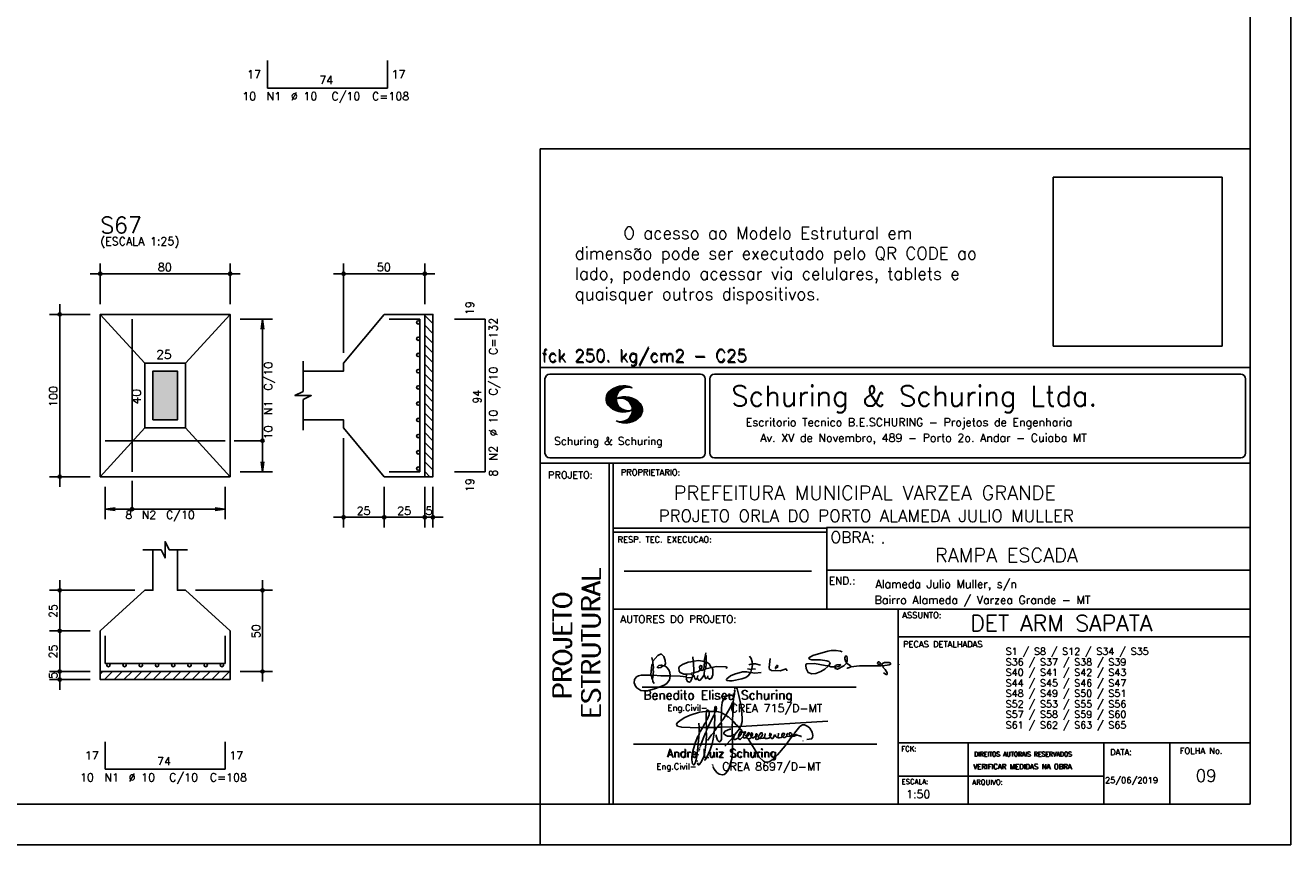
# Model space of a CAD drawing. Extents: x 0 to 119, y 0 to 84.
# Tile 10 of 16: x 88 to 119, y 0 to 20. Entities that reach past the tile are written whole.
import ezdxf

# ---------------------------------------------------------------- set-up
doc = ezdxf.new("R2010")
doc.units = 0
doc.header["$MEASUREMENT"] = 0
doc.layers.get('0').update_dxf_attribs({"linetype": 'CONTINUOUS'})
for name, color, linetype in [('1', 1, 'CONTINUOUS'), ('2', 2, 'CONTINUOUS'), ('3', 3, 'CONTINUOUS'), ('6', 6, 'CONTINUOUS'), ('7', 7, 'CONTINUOUS'), ('8', 8, 'CONTINUOUS'), ('9', 9, 'CONTINUOUS')]:
    doc.layers.add(name, color=color, linetype=linetype)
doc.styles.get("Standard").update_dxf_attribs({"font": 'ROMANS.SHX'})
picture_1 = doc.add_image_def('image1.png', size_in_pixel=(300, 300))

# ---------------------------------------------------------------- blocks, each defined once
blk = doc.blocks.new('assinaturabenedito')
at = {"color": 162}
for points in [[(155.13, 165.22), (153.4, 165.22), (152.58, 165.54), (153.16, 166.78), (152.67, 167.35), (151.85, 167.68), (149.14, 168.01), (145.61, 168.01), (144.71, 168.34), (144.46, 168.91), (146.1, 169.9), (152.17, 171.62), (153.65, 171.87), (155.7, 171.87), (157.43, 171.62), (158.08, 171.29)], [(80.21, 160.29), (79.88, 160.45), (79.72, 161.68), (80.29, 161.77), (80.46, 162.01), (80.54, 163.49), (80.37, 163.74), (80.54, 164.8), (80.46, 166.12), (80.29, 166.36), (80.37, 167.51), (82.43, 169.81), (83.41, 170.39), (83.9, 170.39), (84.81, 169.48), (85.38, 167.84), (85.46, 166.36), (85.13, 165.71), (86.12, 164.97), (86.94, 163.98), (87.35, 162.83), (87.43, 161.68), (87.19, 161.52), (83.66, 161.52), (80.46, 161.77)], [(80.46, 167.68), (80.21, 167.84), (79.88, 169.07)], [(94.32, 162.18), (93.09, 162.18), (91.53, 162.83), (91.12, 163.41), (90.96, 164.8), (91.29, 165.38), (92.52, 166.2), (94.82, 167.1), (97.03, 167.43), (97.11, 162.92)], [(96.95, 167.51), (96.79, 169.24)], [(101.46, 167.43), (99.17, 167.76), (97.11, 167.51)], [(101.3, 164.07), (101.55, 167.1)], [(101.55, 163.82), (102.04, 164.31), (102.28, 166.78), (102.28, 167.1), (101.55, 167.19), (101.46, 167.51), (101.96, 170.06), (102.28, 169.81), (102.28, 167.27)], [(101.96, 170.06), (102.04, 170.96)], [(104.34, 164.97), (103.51, 166.36), (102.69, 166.94), (102.37, 166.94)], [(120.99, 164.31), (121.24, 166.12), (121.16, 167.19), (120.66, 168.66), (120.09, 169.57)], [(135.35, 163.57), (135.27, 164.23), (135.11, 164.31), (132.64, 163.57), (129.12, 163.74), (128.62, 163.9), (128.3, 164.15), (128.05, 164.89), (128.46, 168.66)], [(152.26, 165.38), (152.17, 165.54), (151.11, 165.79), (146.68, 166.53), (143.56, 166.36), (143.23, 166.2), (143.15, 165.79), (143.31, 164.56), (144.13, 162.83), (145.61, 162.26), (147.25, 162.51), (149.38, 163.33), (151.02, 164.23), (152.26, 165.38)], [(155.21, 165.05), (155.29, 164.48), (156.19, 164.23), (158.82, 165.63), (159.89, 166.69), (161.36, 165.79), (161.61, 165.3), (161.61, 165.13), (161.12, 164.89), (160.3, 164.64), (159.97, 164.72)], [(159.89, 166.69), (159.89, 167.1), (160.22, 167.51), (160.22, 168.91), (160.05, 169.48), (159.56, 169.65), (159.23, 168.99), (159.23, 168.42), (159.56, 167.27), (159.8, 167.19)], [(176.63, 162.1), (176.63, 162.75), (175.81, 164.15), (174.99, 164.97), (174.82, 165.63), (177.36, 166.04), (178.02, 166.28), (178.02, 166.53), (177.78, 166.86), (177.36, 166.94), (175.56, 166.94), (174.66, 166.61), (174.49, 166.36), (173.02, 166.2), (172.61, 166.69), (172.93, 167.19), (173.34, 167.19), (173.75, 166.86), (173.84, 166.45)], [(87.43, 161.36), (87.1, 159.8), (86.04, 158.4), (84.97, 157.66), (81.44, 156.27), (78.16, 155.28), (76.68, 155.28), (75.37, 155.53), (73.73, 156.51), (73.15, 157.25), (72.66, 158.56), (72.74, 159.96), (73.65, 161.11), (74.38, 161.52), (75.53, 161.77), (79.64, 161.77)], [(79.55, 161.85), (79.72, 164.8), (79.88, 165.87), (80.21, 166.28)], [(80.21, 160.29), (80.46, 161.6)], [(84.48, 165.54), (84.15, 165.87), (83.57, 165.87), (82.84, 165.71), (82.1, 165.05), (82.59, 164.8), (83.57, 164.97), (84.48, 165.54)], [(84.48, 165.54), (85.05, 165.63)], [(94.08, 161.03), (91.53, 161.36), (87.43, 161.52)], [(94.08, 161.03), (94.32, 162.18), (95.88, 162.34), (96.21, 162.59), (96.95, 162.67)], [(96.87, 161.77), (96.54, 161.77), (95.88, 162.26)], [(96.29, 160.7), (96.87, 161.52)], [(98.59, 160.54), (98.1, 159.96), (97.61, 160.37), (97.36, 161.44), (96.87, 161.6), (97.03, 162.75), (99.08, 163.33), (99.9, 163.9), (100.48, 163.74), (101.3, 164.07), (101.55, 163.9), (101.38, 162.01)], [(98.59, 160.54), (99.17, 159.71), (99.58, 159.63), (100.56, 160.62), (101.38, 161.93), (102.12, 160.29), (102.69, 160.78), (103.6, 160.12), (104.42, 160.54), (104.99, 161.85), (104.99, 163.9), (104.66, 164.97), (106.3, 165.3), (110.57, 165.22), (110.74, 164.97), (110.49, 164.56)], [(98.59, 160.54), (98.76, 161.6)], [(99.9, 163.9), (100.48, 164.8), (100.4, 165.63), (99.9, 165.79), (99.49, 165.22), (99.58, 164.23), (99.82, 164.15)], [(102.04, 164.31), (104.58, 164.97)], [(102.78, 160.78), (102.86, 161.52)], [(110.74, 160.29), (110.57, 159.96), (110.74, 159.63), (111.88, 159.39), (112.87, 159.39), (116.89, 160.21), (118.53, 160.86), (119.68, 161.6), (120.5, 162.83)], [(110.74, 160.29), (112.29, 161.44), (113.94, 162.18), (117.22, 163.08), (118.86, 163.16), (122.22, 162.59), (124.85, 162.83)], [(120.83, 164.15), (119.19, 164.39)], [(121.16, 166.36), (119.76, 166.04)], [(120.83, 164.15), (120.58, 163)], [(120.83, 164.15), (121.07, 164.31), (122.47, 164.23)], [(121.24, 166.2), (121.48, 166.36), (122.55, 166.36), (124.6, 165.87)], [(130.84, 164.8), (130.76, 165.22), (131.25, 165.79), (131.58, 165.71), (131.66, 165.3), (131.41, 164.97), (130.84, 164.8)], [(130.84, 164.8), (130.76, 164.48), (130.92, 164.23)], [(152.26, 165.38), (152.5, 165.54)], [(155.21, 165.05), (155.13, 165.3), (155.37, 165.71), (156.03, 166.04), (157.26, 166.2), (157.43, 165.87), (157.18, 165.54), (156.6, 165.3), (155.21, 165.05)], [(161.61, 165.13), (165.22, 165.63), (174, 165.63), (174.41, 165.71), (174.49, 166.28)], [(173.59, 165.63), (173.59, 166.12)], [(174.82, 165.63), (174.58, 165.71)], [(176.63, 162.1), (176.13, 162.1), (175.07, 162.75)], [(176.63, 162.1), (176.63, 162.1)], [(181.55, 165.95), (181.47, 166.12)], [(80.21, 160.29), (80.37, 159.22), (80.87, 158.32)], [(94.08, 161.03), (94.08, 160.86)], [(96.29, 160.7), (94.24, 160.86), (94.08, 160.21), (94.57, 159.14), (95.39, 158.89), (95.8, 159.22), (96.29, 160.29), (96.29, 160.7)]]:
    blk.add_lwpolyline(points, dxfattribs=at)
blk = doc.blocks.new('assinaturanadre')
at = {"color": 162}
for points in [[(-225.87, 15.1), (-225.95, 13.46), (-226.28, 11.98), (-226.61, 11.73), (-227.59, 9.51), (-230.47, 4.42), (-229.32, 3.44), (-229.07, 3.44), (-227.43, 1.88), (-226.69, 1.63), (-226.61, 0.81), (-226.86, -2.47), (-226.77, -7.81), (-226.53, -8.71), (-226.86, -9.37), (-226.61, -10.68), (-226.69, -17.25), (-227.1, -21.27), (-227.76, -23.82), (-228.83, -27.19), (-229.56, -28.58), (-230.71, -29.9), (-231.53, -30.47), (-232.52, -30.72), (-234.41, -30.31), (-235.88, -29.24), (-237.44, -27.27), (-238.1, -25.79)], [(-225.3, 18.87), (-225.71, 15.34), (-225.87, 15.1), (-226.28, 15.26), (-226.36, 15.59), (-227.18, 16), (-229.07, 16), (-230.71, 15.18), (-231.94, 13.7), (-232.6, 11.73), (-233.01, 8.69), (-233.17, 5.9), (-233.01, 5.41), (-233.26, 2.62), (-233.26, 1.06), (-233.09, 0.65), (-233.34, -0.09), (-233.17, -0.67), (-233.17, -2.55), (-233.67, -2.8), (-235.23, -2.8), (-235.14, -2.23), (-233.42, -0.17)], [(-225.3, 18.87), (-225.46, 18.87), (-225.54, 18.46)], [(-225.3, 18.87), (-225.22, 19.04)], [(-221.69, -2.31), (-221.03, 0.57), (-220.87, 2.86), (-221.52, 9.6), (-222.84, 15.92), (-223.98, 19.86), (-224.56, 20.6), (-224.89, 20.68), (-225.22, 20.19), (-225.22, 19.53)], [(-237.2, 6.72), (-237.03, 8.78), (-236.78, 9.27), (-236.46, 9.43), (-236.13, 9.27), (-235.96, 8.53), (-236.29, 7.05), (-236.62, 6.39), (-236.87, 6.31)], [(-226.28, 11.98), (-226.12, 11.9), (-226.12, 10.83), (-226.69, 1.71)], [(-240.48, 6.64), (-245.98, 6.07), (-251.39, 4.42), (-254.59, 2.95), (-256.81, 1.55), (-258.37, 0.4), (-259.02, -0.26), (-259.43, -1.08), (-259.35, -1.49), (-258.86, -2.06), (-256.4, -2.8), (-246.55, -3.05), (-246.22, -2.8), (-246.39, -0.34)], [(-242.2, 0.15), (-243.19, -1.16), (-244.01, -2.97), (-246.22, -2.97)], [(-237.2, 6.72), (-236.95, 6.23), (-237.2, 4.67), (-237.61, 4.26), (-241.05, -2.97), (-241.95, -3.05), (-242.12, 0.81), (-241.95, 1.47), (-241.46, 1.88), (-240.4, 4.59), (-240.23, 6.56), (-237.36, 6.56), (-237.2, 6.72)], [(-241.87, 6.48), (-242.12, 4.51), (-242.04, 1.47)], [(-240.48, 6.64), (-240.48, 6.97), (-241.05, 7.38), (-241.63, 7.22), (-241.79, 6.64)], [(-237.28, 4.51), (-237.03, 4.1), (-237.11, -2.72), (-237.36, -2.88), (-240.89, -2.88)], [(-240.48, 6.64), (-240.31, 6.64)], [(-236.54, 6.48), (-234.98, 6.31), (-233.26, 5.82)], [(-233.01, 5.41), (-232.68, 5.49), (-230.63, 4.34), (-232.35, 1.55), (-233.01, 0.89)], [(-230.47, 4.42), (-230.47, 4.42)], [(-226.61, 0.81), (-226.36, 0.81), (-225.22, -0.17), (-224.97, -0.67), (-223.74, -1.9), (-223.66, -2.39), (-226.77, -2.55)], [(-221.69, -2.31), (-170.73, 0.81)], [(-246.14, -3.05), (-246.22, -5.76), (-246.06, -6), (-246.39, -7.4), (-246.3, -8.47), (-246.88, -14.54), (-247.62, -19.96), (-248.44, -23.33), (-249.18, -24.72), (-249.5, -24.89), (-250.08, -24.31), (-250.41, -21.93), (-250.41, -19.88), (-250, -16.76), (-248.44, -11.5), (-246.88, -7.97), (-246.47, -7.65)], [(-241.87, -4.11), (-242.12, -5.76), (-241.95, -6), (-241.95, -7.73), (-242.2, -13.15), (-242.78, -17.42), (-243.43, -19.96), (-244.74, -22.83), (-246.14, -24.72), (-246.47, -24.89), (-246.8, -24.72), (-247.21, -23.66)], [(-244.33, -3.05), (-245.32, -5.02), (-245.98, -5.84)], [(-242.12, -5.67), (-242.45, -6), (-243.51, -8.3), (-245.65, -13.97)], [(-242.04, -2.88), (-243.92, -2.97)], [(-237.11, -2.97), (-237.28, -3.87), (-237.28, -4.53), (-237.11, -4.69), (-237.61, -5.76), (-237.44, -6.25), (-238.02, -9.78), (-238.59, -12.57), (-239.66, -15.94), (-241.79, -20.78), (-242.61, -21.85), (-243.27, -22.1)], [(-241.13, -2.97), (-241.54, -3.95), (-241.87, -4.11), (-241.95, -3.13)], [(-237.61, -5.76), (-239, -7.15), (-241.38, -10.6)], [(-235.31, -2.64), (-235.8, -2.97), (-237.11, -2.88)], [(-235.88, -2.97), (-236.13, -3.62), (-237.03, -4.61)], [(-233.09, -2.8), (-233.01, -9.29), (-233.17, -9.94), (-233.91, -11.18), (-234.32, -11.26), (-234.9, -11.01), (-235.39, -10.27), (-236.13, -8.06), (-236.21, -7.15)], [(-226.86, -2.55), (-233.17, -2.72)], [(-226.77, -7.56), (-227.84, -7.89), (-229.65, -7.89), (-230.71, -7.48), (-231.7, -6.66), (-231.78, -6), (-230.96, -5.1), (-228.25, -3.79), (-227.68, -3.79)], [(-222.43, -3.29), (-222.43, -3.7), (-224.97, -6.82), (-226.61, -7.4)], [(-225.05, -6.91), (-226.04, -8.55), (-225.87, -8.79), (-225.95, -9.7), (-225.54, -10.03), (-224.97, -10.03), (-223.16, -8.96)], [(-221.69, -2.31), (-223.57, -2.39)], [(-221.36, -4.85), (-222.18, -5.35), (-222.34, -6.09), (-222.75, -6.66), (-223.08, -7.97), (-223.08, -8.88), (-222.67, -9.78), (-222.34, -9.86), (-222.01, -9.78), (-220.54, -8.47)], [(-221.19, -5.1), (-221.28, -6.09), (-221.6, -6.74), (-222.43, -8.06), (-222.92, -8.38)], [(-221.85, -2.39), (-222.43, -3.29), (-222.84, -2.88), (-222.84, -2.55)], [(-222.43, -3.7), (-221.44, -4.36), (-221.36, -4.94), (-220.78, -5.18), (-220.29, -5.92), (-219.96, -6), (-219.47, -5.35), (-219.14, -5.26), (-218.98, -5.51), (-219.39, -6.5), (-219.96, -6.99), (-220.21, -7.56), (-220.46, -8.47), (-220.05, -9.04), (-219.55, -9.12), (-218.4, -8.55), (-217.91, -9.37), (-217.34, -9.7), (-216.02, -9.12), (-215.7, -8.71), (-215.04, -9.04), (-214.3, -9.04), (-212.99, -7.81), (-212.91, -7.07), (-212.66, -6.58), (-212.41, -6.58), (-212.17, -6.91), (-212.33, -7.81), (-212.58, -8.14), (-212.99, -7.97)], [(-219.96, -6), (-219.8, -6.74)], [(-219.8, -6.82), (-219.88, -7.07)], [(-219.8, -6.91), (-218.57, -7.89), (-218.32, -7.73), (-217.58, -6.17), (-217.26, -5.84), (-216.93, -6), (-216.85, -6.82), (-217.58, -7.81), (-218.4, -8.22), (-218.49, -7.97)], [(-190.51, -6.82), (-189.52, -7.32), (-189.77, -7.81), (-190.42, -8.06), (-191.57, -7.97), (-195.76, -13.72), (-200.19, -18.89), (-203.31, -21.93), (-205.03, -23), (-206.1, -23.33), (-207.49, -23.25), (-208.48, -22.67), (-210.94, -20.21), (-212.58, -17.66), (-213.81, -15.2), (-216.85, -10.6), (-217.17, -9.78)], [(-215.53, -8.3), (-215.86, -7.73), (-215.86, -6.82), (-215.45, -6), (-215.2, -6), (-214.96, -6.33), (-214.88, -7.23), (-215.53, -8.3)], [(-212.66, -8.14), (-212.99, -9.37), (-212.91, -9.78), (-212.25, -10.03), (-211.18, -9.53), (-210.94, -9.29), (-211.27, -8.63), (-211.27, -8.06), (-210.86, -7.23), (-210.03, -6.09), (-209.3, -6), (-209.05, -7.15), (-209.54, -8.14), (-210.36, -9.12), (-210.2, -9.37), (-208.72, -9.21), (-207.9, -8.63), (-207.41, -6.82), (-207.49, -6.41)], [(-212.66, -6.58), (-212.91, -6.33)], [(-204.54, -8.14), (-204.04, -7.81), (-203.96, -6.99), (-204.37, -6.41), (-204.78, -6.41), (-204.87, -7.73), (-204.54, -8.14)], [(-202.24, -7.15), (-202.08, -8.06), (-202.98, -9.29), (-203.47, -9.29), (-204.45, -8.63)], [(-201.42, -7.07), (-201.5, -7.48), (-201.25, -8.22), (-200.6, -8.71), (-200.02, -8.71)], [(-201.09, -6.5), (-201.09, -6.5)], [(-196.33, -7.48), (-197.23, -8.3), (-198.14, -8.71), (-199.2, -9.04), (-199.78, -8.96), (-199.94, -8.63), (-199.53, -7.07), (-199.53, -6.25)], [(-196.33, -7.48), (-196.09, -6.82), (-196.17, -6.41), (-196.99, -6.17), (-197.56, -6.82), (-197.73, -7.32), (-197.73, -7.81), (-197.48, -8.22)], [(-194.77, -7.23), (-194.28, -6.74), (-194.28, -6.41), (-194.77, -6.74), (-194.77, -7.23)], [(-194.77, -7.23), (-194.77, -7.97), (-194.61, -8.06), (-193.13, -8.14), (-192.15, -7.81), (-191.74, -7.97)], [(-192.06, -7.73), (-191.74, -7.07), (-191.98, -6.5), (-192.64, -6), (-193.13, -6), (-193.3, -7.07), (-192.64, -7.81)], [(-190.51, -6.82), (-191.33, -7.89)], [(-190.51, -6.82), (-190.18, -6.17), (-187.06, -2.39), (-185.58, -1.41), (-184.35, -1.24), (-182.46, -2.23), (-181.32, -3.21), (-179.92, -5.59), (-179.43, -7.65), (-179.59, -8.79), (-180.25, -9.62), (-183.04, -10.03)], [(-189.44, -7.23), (-189.11, -6.99), (-188.78, -7.32)], [(-189.44, -7.23), (-189.19, -7.56), (-188.7, -7.4), (-187.39, -7.81), (-186.73, -7.81), (-186.48, -8.14), (-186.07, -8.22)], [(-245.81, -14.54), (-245.89, -15.03)], [(-226.86, -9.29), (-231.21, -13.8)], [(-226.04, -8.47), (-226.45, -8.63)], [(-218.4, -8.22), (-218.4, -8.47)], [(-215.53, -8.3), (-215.53, -8.63)], [(-210.36, -9.12), (-210.86, -9.21)], [(-204.54, -8.14), (-204.54, -8.55), (-205.28, -9.12), (-206.26, -9.45), (-207.49, -9.29), (-207.9, -8.79)], [(-194.77, -7.89), (-195.84, -8.71), (-196.5, -8.79), (-197.15, -8.38)], [(-185.42, -10.77), (-185.17, -10.77)], [(-246.8, -18.57), (-246.88, -19.06)], [(-246.39, -16.43), (-246.39, -16.84)], [(-246.06, -15.36), (-246.22, -16.1)], [(-247.29, -22.34), (-247.29, -22.92)], [(-238.43, -24.64), (-238.43, -24.81)], [(-238.26, -25.22), (-238.18, -25.46)]]:
    blk.add_lwpolyline(points, dxfattribs=at)

msp = doc.modelspace()

# ---------------------------------------------------------------- linework, layer by layer
at = {"layer": '1', "linetype": 'Continuous'}
for p, q in [((118.900002, 0), (118.900002, 84.099998)), ((97.5528, 13.038701), (97.7528, 12.838701)), ((97.5528, 12.798284), (97.7528, 12.598284)), ((97.5528, 12.557868), (97.7528, 12.357868)), ((97.5528, 12.317452), (97.7528, 12.117452)), ((97.5528, 12.077035), (97.7528, 11.877035)), ((97.5528, 11.836619), (97.7528, 11.636619)), ((97.5528, 11.596203), (97.7528, 11.396203)), ((97.5528, 11.355786), (97.7528, 11.155786)), ((97.5528, 11.11537), (97.7528, 10.91537)), ((97.5528, 10.874954), (97.7528, 10.674954)), ((97.5528, 10.634538), (97.7528, 10.434538)), ((97.5528, 10.394121), (97.7528, 10.194121)), ((97.5528, 10.153705), (97.7528, 9.953705)), ((97.5528, 9.913289), (97.7528, 9.713289)), ((97.5528, 9.672872), (97.7528, 9.472872)), ((97.5528, 9.432456), (97.7528, 9.232456)), ((97.5528, 9.19204), (97.67764, 9.0672)), ((89.5528, 4.205012), (89.614988, 4.2672)), ((89.655405, 4.0672), (89.855405, 4.2672)), ((89.895821, 4.0672), (90.095821, 4.2672)), ((90.136237, 4.0672), (90.336237, 4.2672)), ((90.376654, 4.0672), (90.576654, 4.2672)), ((90.61707, 4.0672), (90.81707, 4.2672)), ((90.857486, 4.0672), (91.057486, 4.2672)), ((91.097903, 4.0672), (91.297903, 4.2672)), ((91.338319, 4.0672), (91.538319, 4.2672)), ((91.578735, 4.0672), (91.778735, 4.2672)), ((91.819152, 4.0672), (92.019152, 4.2672)), ((92.059568, 4.0672), (92.259568, 4.2672)), ((92.299984, 4.0672), (92.499984, 4.2672)), ((92.5404, 4.0672), (92.7404, 4.2672)), ((100.400002, 0), (100.400002, 1)), ((0, 0), (118.900002, 0))]:
    msp.add_line(p, q, dxfattribs=at)
for points in [[(97.5528, 9.0672), (97.5528, 13.0672), (97.7528, 13.0672), (97.7528, 9.0672), (97.5528, 9.0672)], [(89.5528, 4.2672), (92.7528, 4.2672), (92.7528, 4.0672), (89.5528, 4.0672), (89.5528, 4.2672)]]:
    msp.add_lwpolyline(points, dxfattribs=at)
at = {"layer": '2', "linetype": 'Continuous'}
for p, q in [((100.400002, 1), (100.400002, 17.142713)), ((117.900002, 17.142713), (100.400002, 17.142713)), ((89.3028, 14.0672), (93.0028, 14.0672)), ((89.5528, 13.3172), (89.5528, 14.3172)), ((92.7528, 13.3172), (92.7528, 14.3172)), ((97.8028, 14.0672), (95.3028, 14.0672)), ((95.5528, 12.1172), (95.5528, 14.3172)), ((97.5528, 13.3172), (97.5528, 14.3172)), ((88.5528, 8.8172), (88.5528, 13.3172)), ((89.3028, 13.0672), (88.3028, 13.0672)), ((89.5528, 13.0672), (89.5528, 13.0672)), ((89.5528, 13.0672), (89.5528, 13.0672)), ((92.7528, 13.0672), (92.7528, 13.0672)), ((92.7528, 12.9472), (92.7528, 12.9472)), ((93.0028, 12.9472), (93.8028, 12.9472)), ((93.5528, 12.9472), (93.520168, 12.699339)), ((93.5528, 9.1872), (93.5528, 12.9472)), ((93.5528, 12.9472), (93.585432, 12.699339)), ((97.5528, 13.0672), (97.5528, 13.0672)), ((95.5528, 11.8672), (95.5528, 11.8672)), ((100.400002, 11.755142), (117.900002, 11.755135)), ((100.400002, 1), (100.400002, 11.755142)), ((100.632485, 11.593918), (104.348992, 11.593918)), ((104.695244, 11.593918), (117.667504, 11.593918)), ((100.515984, 11.477417), (100.515984, 9.648308)), ((102.021767, 10.985771), (102.328316, 11.29232)), ((102.022118, 10.971992), (102.345925, 11.295792)), ((102.022164, 11.000305), (102.308007, 11.286148)), ((102.022484, 10.958214), (102.364266, 11.300003)), ((102.024361, 11.016647), (102.288399, 11.280685)), ((102.024468, 10.94606), (102.381127, 11.302727)), ((102.026574, 11.03299), (102.265404, 11.271812)), ((102.026696, 10.934158), (102.396309, 11.303772)), ((102.028939, 10.922256), (102.412331, 11.305649)), ((102.032174, 10.911354), (102.426827, 11.306015)), ((102.032433, 11.052986), (102.239464, 11.26001)), ((102.035912, 10.900948), (102.44201, 11.307053)), ((102.039254, 11.073952), (102.210518, 11.245209)), ((102.039651, 10.890556), (102.456277, 11.307182)), ((102.043557, 10.880333), (102.469246, 11.306015)), ((102.408669, 11.2313), (102.483056, 11.305702)), ((102.438058, 11.246552), (102.495736, 11.30423)), ((102.462868, 11.257233), (102.508401, 11.302757)), ((102.481972, 11.262199), (102.521233, 11.30146)), ((102.502465, 11.268562), (102.533059, 11.299149)), ((102.518487, 11.270424), (102.5449, 11.296837)), ((102.534478, 11.272285), (102.557, 11.294807)), ((102.550469, 11.274147), (102.568551, 11.292221)), ((104.465493, 11.477417), (104.465493, 9.648308)), ((104.578744, 11.477417), (104.578744, 9.648308)), ((117.784005, 11.477417), (117.784005, 9.648308)), ((102.048607, 10.871239), (102.32058, 11.143219)), ((102.052743, 11.10157), (102.174309, 11.223145)), ((102.053643, 10.862129), (102.302117, 11.110611)), ((102.058678, 10.853035), (102.291588, 11.085945)), ((102.064263, 10.84449), (102.283593, 11.06382)), ((102.070778, 10.836868), (102.279656, 11.045746)), ((102.077294, 10.829247), (102.275872, 11.027817)), ((102.083809, 10.821625), (102.274163, 11.011971)), ((102.090554, 10.814232), (102.27311, 10.99678)), ((102.096932, 10.807419), (102.270302, 10.980797)), ((102.104729, 10.800133), (102.273202, 10.968597)), ((102.111825, 10.793083), (102.274117, 10.955383)), ((102.119164, 10.786293), (102.275155, 10.942276)), ((102.126824, 10.779808), (102.277611, 10.930595)), ((102.134484, 10.773323), (102.280083, 10.918922)), ((102.33149, 10.998619), (102.346154, 11.013283)), ((102.348687, 11.001663), (102.365319, 11.018303)), ((102.363152, 11.001991), (102.384881, 11.023735)), ((102.377602, 11.002319), (102.401894, 11.026611)), ((102.392068, 11.002647), (102.419472, 11.030045)), ((102.40458, 11.001007), (102.435235, 11.03167)), ((102.417229, 10.999535), (102.451501, 11.033806)), ((102.429986, 10.998154), (102.466195, 11.034363)), ((102.441216, 10.995239), (102.480889, 11.03492)), ((102.452431, 10.992317), (102.495598, 11.035484)), ((102.464333, 10.990074), (102.50898, 11.034729)), ((102.474877, 10.986488), (102.523156, 11.034767)), ((102.484322, 10.981789), (102.536187, 11.033653)), ((102.494317, 10.977654), (102.548455, 11.031792)), ((102.504601, 10.973801), (102.561593, 11.0308)), ((102.514306, 10.969368), (102.573754, 11.028824)), ((102.522408, 10.963333), (102.585229, 11.026146)), ((102.532494, 10.959282), (102.597603, 11.024391)), ((102.540383, 10.953033), (102.608834, 11.021484)), ((102.549111, 10.947632), (102.619698, 11.018219)), ((102.556161, 10.940536), (102.630761, 11.015137)), ((102.565194, 10.93544), (102.641869, 11.012115)), ((102.572106, 10.928207), (102.65223, 11.008339)), ((102.579827, 10.921783), (102.662606, 11.004555)), ((102.585915, 10.913734), (102.673302, 11.001122)), ((102.594002, 10.907692), (102.683312, 10.997002)), ((102.599907, 10.899467), (102.692727, 10.992279)), ((102.606621, 10.892029), (102.702447, 10.987854)), ((102.611748, 10.883018), (102.712227, 10.983505)), ((102.617653, 10.874802), (102.721871, 10.979012)), ((102.623757, 10.866768), (102.730431, 10.973442)), ((102.629494, 10.858353), (102.739998, 10.968857)), ((102.633523, 10.848244), (102.74865, 10.963379)), ((102.63839, 10.838989), (102.757043, 10.957634)), ((102.643319, 10.829773), (102.765557, 10.952019)), ((102.648354, 10.817596), (102.775673, 10.944923)), ((102.652337, 10.806755), (102.785027, 10.939453)), ((102.656197, 10.794724), (102.793786, 10.932312)), ((102.659859, 10.781189), (102.803063, 10.924393)), ((102.142129, 10.766846), (102.28254, 10.907249)), ((102.150094, 10.760674), (102.285897, 10.896469)), ((102.158333, 10.754768), (102.289651, 10.886078)), ((102.166573, 10.748863), (102.293404, 10.875694)), ((102.174798, 10.742966), (102.297204, 10.865356)), ((102.183388, 10.737427), (102.302071, 10.856102)), ((102.192223, 10.732109), (102.306954, 10.84684)), ((102.201058, 10.726807), (102.311837, 10.837578)), ((102.209878, 10.721497), (102.316918, 10.828537)), ((102.219185, 10.71666), (102.322838, 10.820305)), ((102.228631, 10.711967), (102.328744, 10.812088)), ((102.238076, 10.707275), (102.334664, 10.803864)), ((102.247536, 10.702599), (102.340798, 10.79586)), ((102.257638, 10.698563), (102.347695, 10.78862)), ((102.267739, 10.694519), (102.354607, 10.781387)), ((102.277825, 10.690483), (102.361504, 10.774155)), ((102.288201, 10.686714), (102.368584, 10.767105)), ((102.299004, 10.683372), (102.376473, 10.760849)), ((102.309792, 10.680031), (102.384362, 10.754601)), ((102.320595, 10.676697), (102.392251, 10.74836)), ((102.33207, 10.674026), (102.400323, 10.742287)), ((102.343621, 10.671448), (102.409234, 10.737053)), ((102.355172, 10.668869), (102.41813, 10.731819)), ((102.367196, 10.666748), (102.427041, 10.726585)), ((102.379601, 10.665009), (102.436257, 10.721664)), ((102.391991, 10.663277), (102.446251, 10.717522)), ((102.404778, 10.661919), (102.456246, 10.713379)), ((102.41813, 10.66114), (102.466225, 10.709244)), ((102.431496, 10.660355), (102.476906, 10.705772)), ((102.445305, 10.660042), (102.488122, 10.70285)), ((102.459756, 10.660355), (102.499337, 10.699936)), ((102.471291, 10.38913), (102.89573, 10.813568)), ((102.474206, 10.660667), (102.510674, 10.697136)), ((102.485131, 10.388832), (102.900948, 10.804665)), ((102.490594, 10.661674), (102.523842, 10.694931)), ((102.498955, 10.388527), (102.904992, 10.794571)), ((102.508156, 10.663521), (102.537621, 10.692986)), ((102.513772, 10.389206), (102.907525, 10.782967)), ((102.525292, 10.665939), (102.550774, 10.691422)), ((102.528802, 10.390091), (102.910821, 10.77211)), ((102.541863, 10.668861), (102.565743, 10.692741)), ((102.544091, 10.391251), (102.914101, 10.761261)), ((102.560265, 10.672806), (102.580132, 10.69268)), ((102.56054, 10.393555), (102.915566, 10.748596)), ((102.576974, 10.395859), (102.917245, 10.736137)), ((102.580102, 10.677895), (102.59446, 10.692261)), ((102.59446, 10.692261), (102.596535, 10.694336)), ((102.594857, 10.399597), (102.918938, 10.723679)), ((102.598122, 10.683296), (102.610558, 10.69574)), ((102.613045, 10.403664), (102.918511, 10.709122)), ((102.617165, 10.689835), (102.625374, 10.698044)), ((102.622353, 10.554344), (102.891091, 10.823074)), ((102.632821, 10.409302), (102.91813, 10.694611)), ((102.63308, 10.695976), (102.639565, 10.702461)), ((102.640725, 10.586838), (102.886773, 10.832893)), ((102.648705, 10.608963), (102.881814, 10.842072)), ((102.653298, 10.415634), (102.917763, 10.680092)), ((102.65693, 10.63131), (102.875085, 10.849472)), ((102.660699, 10.649239), (102.870354, 10.858894)), ((102.662652, 10.768639), (102.811745, 10.91774)), ((102.665169, 10.667847), (102.863503, 10.866165)), ((102.66523, 10.753647), (102.820916, 10.90934)), ((102.666237, 10.683037), (102.857552, 10.874352)), ((102.666314, 10.73967), (102.829201, 10.90255)), ((102.66729, 10.698235), (102.84977, 10.880722)), ((102.667901, 10.725861), (102.836678, 10.894646)), ((102.668114, 10.711845), (102.843789, 10.887527)), ((102.6764, 10.424599), (102.913491, 10.66169)), ((102.701272, 10.435333), (102.910225, 10.644287)), ((102.729577, 10.449501), (102.90162, 10.621544)), ((102.350319, 10.409546), (102.362588, 10.421799)), ((102.361458, 10.40654), (102.376412, 10.421486)), ((102.372597, 10.403542), (102.390221, 10.421173)), ((102.383751, 10.400551), (102.406151, 10.422958)), ((102.395669, 10.398346), (102.422158, 10.424828)), ((102.407601, 10.396141), (102.439583, 10.428116)), ((102.419549, 10.393929), (102.458703, 10.43309)), ((102.432137, 10.392387), (102.479928, 10.440178)), ((102.444954, 10.391075), (102.504067, 10.450188)), ((102.457772, 10.389755), (102.537148, 10.469131)), ((102.766121, 10.471909), (102.889016, 10.594803)), ((102.845025, 10.536674), (102.85772, 10.54937)), ((95.5528, 10.2672), (95.5528, 10.2672)), ((95.5528, 10.0172), (95.5528, 7.8172)), ((93.5528, 9.1872), (93.520168, 9.435061)), ((93.5528, 9.1872), (93.585432, 9.435061)), ((100.400002, 9.399994), (117.900002, 9.399994)), ((100.632485, 9.531807), (104.348992, 9.531807)), ((102.100381, 5.799995), (102.100381, 9.399994)), ((102.200387, 5.799995), (102.200387, 9.399994)), ((104.695244, 9.531807), (117.667504, 9.531807)), ((117.900002, 9.399994), (117.900002, 1)), ((89.3028, 9.0672), (88.3028, 9.0672)), ((89.5528, 9.0672), (89.5528, 9.0672)), ((89.6728, 9.0672), (89.6728, 9.0672)), ((92.6328, 9.0672), (92.6328, 9.0672)), ((92.7528, 9.1872), (92.7528, 9.1872)), ((93.0028, 9.1872), (93.8028, 9.1872)), ((96.5528, 9.0672), (96.5528, 9.0672)), ((96.5528, 9.0672), (96.5528, 9.0672)), ((97.5528, 9.0672), (97.5528, 9.0672)), ((97.5528, 9.0672), (97.5528, 9.0672)), ((97.7528, 9.0672), (97.7528, 9.0672)), ((89.6728, 8.8172), (89.6728, 8.0172)), ((92.6328, 8.8172), (92.6328, 8.0172)), ((96.5528, 8.8172), (96.5528, 7.8172)), ((96.5528, 8.8172), (96.5528, 7.8172)), ((97.5528, 8.8172), (97.5528, 7.8172)), ((97.5528, 8.8172), (97.5528, 7.8172)), ((97.7528, 8.8172), (97.7528, 7.8172)), ((89.6728, 8.2672), (89.920661, 8.299832)), ((89.6728, 8.2672), (92.6328, 8.2672)), ((89.6728, 8.2672), (89.920661, 8.234568)), ((92.6328, 8.2672), (92.384939, 8.299832)), ((92.6328, 8.2672), (92.384939, 8.234568)), ((96.8028, 8.0672), (95.3028, 8.0672)), ((97.8028, 8.0672), (96.3028, 8.0672)), ((97.3028, 8.0672), (98.0028, 8.0672)), ((107.468575, 7.799995), (102.200387, 7.799995)), ((117.900002, 7.814748), (107.456068, 7.814748)), ((107.468575, 6.816429), (107.468575, 7.814748)), ((107.468575, 7.699995), (102.200387, 7.699995)), ((102.470307, 6.739054), (107.088883, 6.739054)), ((107.468575, 6.816429), (107.468575, 5.799995)), ((107.468575, 6.7647), (117.900002, 6.764707)), ((90.4028, 6.2672), (88.3028, 6.2672)), ((88.5528, 5.0172), (88.5528, 6.5172)), ((90.6528, 6.2672), (90.6528, 6.2672)), ((91.6528, 6.2672), (91.6528, 6.2672)), ((91.9028, 6.2672), (93.8028, 6.2672)), ((93.5528, 4.0172), (93.5528, 6.5172)), ((102.100381, 1), (102.100381, 5.799995)), ((102.200387, 1), (102.200387, 5.799995)), ((102.200387, 5.799995), (117.900002, 5.799995)), ((109.220955, 4.799995), (109.220955, 5.799995)), ((88.5528, 4.0172), (88.5528, 5.5172)), ((89.3028, 5.2672), (88.3028, 5.2672)), ((89.3028, 5.2672), (88.3028, 5.2672)), ((89.5528, 5.2672), (89.5528, 5.2672)), ((89.5528, 5.2672), (89.5528, 5.2672)), ((109.220954, 5.120245), (117.900001, 5.120252)), ((109.220955, 1), (109.220955, 4.799995)), ((88.5528, 3.8172), (88.5528, 4.5172)), ((89.3028, 4.2672), (88.3028, 4.2672)), ((89.3028, 4.2672), (88.3028, 4.2672)), ((89.3028, 4.0672), (88.3028, 4.0672)), ((89.5528, 4.2672), (89.5528, 4.2672)), ((89.5528, 4.2672), (89.5528, 4.2672)), ((89.5528, 4.0672), (89.5528, 4.0672)), ((92.7528, 4.2672), (92.7528, 4.2672)), ((93.0028, 4.2672), (93.8028, 4.2672)), ((102.911416, 3.880456), (108.18985, 3.880456)), ((109.220955, 2.505768), (117.900002, 2.505775)), ((110.946786, 1), (110.946786, 2.505775)), ((114.296471, 1), (114.296471, 2.505775)), ((115.92097, 1), (115.92097, 2.505774)), ((102.697602, 2.480272), (108.694489, 2.480272)), ((109.220955, 1.691734), (114.296471, 1.691742)), ((117.900002, 1), (100.400002, 1))]:
    msp.add_line(p, q, dxfattribs=at)
for points in [[(89.5528, 9.0672), (92.7528, 9.0672), (92.7528, 13.0672), (89.5528, 13.0672), (89.5528, 9.0672)], [(90.6528, 11.8672), (89.5528, 13.0672)], [(91.6528, 11.8672), (92.7528, 13.0672)], [(94.5528, 10.4672), (95.5528, 10.4672), (95.5528, 10.2672), (96.5528, 9.0672), (97.5528, 9.0672), (97.5528, 13.0672), (96.5528, 13.0672), (95.5528, 11.8672), (95.5528, 11.6672), (94.5528, 11.6672)], [(90.6528, 10.2672), (91.6528, 10.2672), (91.6528, 11.8672), (90.6528, 11.8672), (90.6528, 10.2672)], [(94.5528, 10.2172), (94.5528, 10.9672), (94.7528, 11.0672), (94.3528, 11.0672), (94.5528, 11.1672), (94.5528, 11.9172)], [(90.8528, 10.4672), (91.4528, 10.4672), (91.4528, 11.6672), (90.8528, 11.6672), (90.8528, 10.4672)], [(90.6528, 10.2672), (89.5528, 9.0672)], [(91.6528, 10.2672), (92.7528, 9.0672)], [(93.5528, 9.9522), (92.8528, 9.9522)], [(90.3378, 8.2672), (90.3378, 8.9672)], [(90.8528, 7.2672), (90.8528, 6.2672), (90.6528, 6.2672), (89.5528, 5.2672), (89.5528, 4.2672), (92.7528, 4.2672), (92.7528, 5.2672), (91.6528, 6.2672), (91.4528, 6.2672), (91.4528, 7.2672)], [(90.6028, 7.2672), (91.0528, 7.2672), (91.1528, 7.0672), (91.1528, 7.4672), (91.2528, 7.2672), (91.7028, 7.2672)]]:
    msp.add_lwpolyline(points, dxfattribs=at)
for centre, radius in [((89.5528, 14.0672), 0.04), ((89.5528, 14.0672), 0.02), ((92.7528, 14.0672), 0.04), ((92.7528, 14.0672), 0.02), ((95.5528, 14.0672), 0.04), ((95.5528, 14.0672), 0.02), ((97.5528, 14.0672), 0.04), ((97.5528, 14.0672), 0.02), ((88.5528, 13.0672), 0.04), ((88.5528, 13.0672), 0.02), ((93.5528, 9.9522), 0.04), ((88.5528, 9.0672), 0.04), ((88.5528, 9.0672), 0.02), ((90.3378, 8.2672), 0.04), ((95.5528, 8.0672), 0.04), ((95.5528, 8.0672), 0.02), ((96.5528, 8.0672), 0.04), ((96.5528, 8.0672), 0.04), ((96.5528, 8.0672), 0.02), ((96.5528, 8.0672), 0.02), ((97.5528, 8.0672), 0.04), ((97.5528, 8.0672), 0.04), ((97.5528, 8.0672), 0.02), ((97.5528, 8.0672), 0.02), ((97.7528, 8.0672), 0.04), ((97.7528, 8.0672), 0.02), ((88.5528, 6.2672), 0.04), ((88.5528, 6.2672), 0.02), ((93.5528, 6.2672), 0.04), ((93.5528, 6.2672), 0.02), ((88.5528, 5.2672), 0.04), ((88.5528, 5.2672), 0.04), ((88.5528, 5.2672), 0.02), ((88.5528, 5.2672), 0.02), ((88.5528, 4.2672), 0.04), ((88.5528, 4.2672), 0.04), ((88.5528, 4.0672), 0.04), ((88.5528, 4.2672), 0.02), ((88.5528, 4.2672), 0.02), ((88.5528, 4.0672), 0.02), ((93.5528, 4.2672), 0.04), ((93.5528, 4.2672), 0.02)]:
    msp.add_circle(centre, radius, dxfattribs=at)
for centre, radius, start, end in [((100.632485, 11.477417), 0.116502, 90, 180), ((104.348992, 11.477417), 0.116502, 0, 90), ((104.695244, 11.477417), 0.116502, 90, 180), ((117.667504, 11.477417), 0.116502, 0, 90), ((102.448083, 10.815277), 0.491555, 63.393265, 138.909058), ((102.563225, 10.98333), 0.291044, 68.851509, 291.148499), ((102.265145, 10.982269), 0.243989, 140.229431, 231.895096), ((102.492333, 10.543831), 0.491555, 41.090942, 116.606735), ((102.37719, 10.711891), 0.291044, 248.851501, 111.148491), ((102.448083, 11.15139), 0.491555, 218.229782, 296.60672), ((102.675271, 10.710823), 0.243989, 308.104889, 39.770576), ((102.492333, 10.879951), 0.491555, 243.393265, 321.770233), ((100.632485, 9.648308), 0.116502, 180, 270), ((104.348992, 9.648308), 0.116502, 270, 0), ((104.695244, 9.648308), 0.116502, 180, 270), ((117.667504, 9.648308), 0.116502, 270, 0)]:
    msp.add_arc(centre, radius, start, end, dxfattribs=at)
at = {"layer": '3', "linetype": 'Continuous'}
for centre in [(97.39149, 12.8672), (97.39149, 12.4672), (97.39149, 12.0672), (97.39149, 11.6672), (97.39149, 11.2672), (97.39149, 10.8672), (97.39149, 10.4672), (97.39149, 10.0672), (97.39149, 9.6672), (97.39149, 9.2672), (89.7528, 4.42589), (90.1528, 4.42589), (90.5528, 4.42589), (90.9528, 4.42589), (91.3528, 4.42589), (91.7528, 4.42589), (92.1528, 4.42589), (92.5528, 4.42589)]:
    msp.add_circle(centre, 0.04131, dxfattribs=at)
at = {"layer": '6', "linetype": 'Continuous'}
for p, q in [((93.6728, 19.3204), (93.6728, 18.6404)), ((96.6328, 18.6404), (96.6328, 19.3204)), ((93.6728, 18.6404), (96.6328, 18.6404)), ((90.3378, 9.1872), (90.3378, 12.9472)), ((97.4328, 12.9472), (96.6728, 12.9472)), ((97.4328, 9.1872), (97.4328, 12.9472)), ((99.0428, 12.9472), (98.2828, 12.9472)), ((99.0428, 9.1872), (99.0428, 12.9472)), ((89.6728, 9.9522), (92.6328, 9.9522)), ((96.6728, 9.1872), (97.4328, 9.1872)), ((98.2828, 9.1872), (99.0428, 9.1872)), ((89.6728, 5.1472), (89.6728, 4.4672)), ((92.6328, 4.4672), (92.6328, 5.1472)), ((89.6728, 4.4672), (92.6328, 4.4672)), ((89.6728, 2.5372), (89.6728, 1.8572)), ((92.6328, 1.8572), (92.6328, 2.5372)), ((89.6728, 1.8572), (92.6328, 1.8572))]:
    msp.add_line(p, q, dxfattribs=at)
at = {"layer": '8', "linetype": 'Continuous'}
for p, q in [((117.900002, 1), (117.900002, 83.099998)), ((2.5, 1), (117.900002, 1))]:
    msp.add_line(p, q, dxfattribs=at)
at = {"layer": '9', "linetype": 'Continuous'}
for points in [[(90.8528, 10.4672), (91.4528, 10.4672), (91.4528, 11.6672)], [(90.8528, 10.4672), (91.4528, 11.6672), (90.8528, 11.6672)], [(90.8528, 10.4672), (90.8528, 11.6672), (90.8528, 10.4672)]]:
    msp.add_solid(points, dxfattribs=at)

# ---------------------------------------------------------------- block references
at = {"xscale": 0.06, "yscale": 0.06, "zscale": 0.06}
msp.add_blockref('assinaturabenedito', (98.35609, -5.52941), dxfattribs=at)
at = {"linetype": 'Continuous', "xscale": 0.042, "yscale": 0.042, "zscale": 0.042}
msp.add_blockref('assinaturanadre', (114.657351, 3.009054), dxfattribs=at)

# ---------------------------------------------------------------- texts
at = {"linetype": 'Continuous', "insert": (101.250101, 15.22062), "char_height": 0.3, "attachment_point": 1}
msp.add_mtext_dynamic_manual_height_columns('^IO acesso ao Modelo Estrutural em dimensão pode ser executado pelo QR CODE ao lado, podendo acessar via celulares, tablets e quaisquer outros dispositivos.', width=10.84065058, gutter_width=1.5, heights=[3.742444], dxfattribs=at)
at = {"layer": '1', "linetype": 'Continuous'}
for s, height, p in [('PREFEITURA MUNICIPAL VARZEA GRANDE', 0.35, (103.689236, 8.494706)), ('PROJETO ORLA DO PORTO ALAMEDA JULIO MULLER', 0.3, (103.318472, 7.952581)), ('.', 0.3, (108.784329, 7.423969)), ('RAMPA ESCADA', 0.35, (110.13009, 6.957007)), ('Alameda Julio Muller, s/n', 0.2, (108.663326, 6.322955)), ('Bairro Alameda / Varzea Grande - MT', 0.2, (108.640302, 5.930193)), ('25/06/2019', 0.15, (114.32041, 1.512631))]:
    msp.add_text(s, height=height, dxfattribs=at).set_placement(p)
at = {"layer": '1', "linetype": 'Continuous', "insert": (116.558913, 1.84874), "char_height": 0.3, "attachment_point": 1}
msp.add_mtext_dynamic_manual_height_columns('09', width=0.86139052, gutter_width=1, heights=[0], dxfattribs=at)
at = {"layer": '2', "linetype": 'Continuous'}
for s, height, p in [('17', 0.2, (93.1728, 18.8804)), ('17', 0.2, (96.7328, 18.8804)), ('74', 0.2, (94.9528, 18.7404)), ('10', 0.2, (93.0528, 18.3404)), ('N1', 0.2, (93.6528, 18.3404)), ('%%c 10', 0.2, (94.2528, 18.3404)), ('C/10', 0.2, (95.2528, 18.3404)), ('C=108', 0.2, (96.2528, 18.3404)), ('(ESCALA 1:25)', 0.2, (89.5528, 14.7672)), ('80', 0.2, (90.9728, 14.1272)), ('50', 0.2, (96.3728, 14.1272)), ('25', 0.22, (90.9328, 11.9672)), ('fck 250. kg/cm2 - C25', 0.3, (100.428574, 11.907463)), ('fck 250. kg/cm2 - C25', 0.3, (100.44175, 11.880586)), ('Schuring & Schuring Ltda.', 0.5, (105.106835, 10.806786)), ('Escritorio Tecnico B.E.SCHURING - Projetos de Engenharia', 0.2, (105.464669, 10.308487)), ('Schuring & Schuring', 0.19, (100.744332, 9.851486)), ('Av. XV de Novembro, 489 - Porto 2o. Andar - Cuiaba MT', 0.2, (105.823189, 9.925888)), ('PROJETO:', 0.175, (100.593148, 9.02159)), ('PROPRIETARIO:', 0.15, (102.38453, 9.097366)), ('8', 0.2, (90.1728, 8.0272)), ('N2', 0.2, (90.5728, 8.0272)), ('C/10', 0.2, (91.1728, 8.0272)), ('25', 0.2, (95.8728, 8.1272)), ('25', 0.2, (96.8728, 8.1272)), ('5', 0.2, (97.5728, 8.1272)), ('RESP. TEC. EXECUCAO:', 0.15, (102.306, 7.444514)), ('OBRA:', 0.278755, (107.555098, 7.434759)), ('END.:', 0.185837, (107.517898, 6.410233)), ('AUTORES DO PROJETO:', 0.185837, (102.37201, 5.463953)), ('ASSUNTO:', 0.15, (109.325458, 5.581304)), ('PECAS DETALHADAS', 0.15, (109.342866, 4.865594)), ('Benedito Eliseu Schuring', 0.22, (102.938317, 3.577287)), ('Benedito Eliseu Schuring', 0.22, (102.949791, 3.577287)), ('Eng.Civil-', 0.15, (103.537205, 3.298847)), ('CREA 715/D-MT', 0.2, (105.090738, 3.262761)), ('17', 0.2, (89.1728, 2.0972)), ('17', 0.2, (92.7328, 2.0972)), ('Andre Luiz Schuring', 0.2, (103.516734, 2.158081)), ('Andre Luiz Schuring', 0.2, (103.534292, 2.149201)), ('FCK:', 0.125, (109.300759, 2.299423)), ('DIREITOS AUTORAIS RESERVADOS', 0.11, (111.09472, 2.176125)), ('DIREITOS AUTORAIS RESERVADOS', 0.11, (111.103692, 2.176125)), ('DATA:', 0.15, (114.44804, 2.2071)), ('FOLHA No.', 0.15, (116.16551, 2.23814)), ('74', 0.2, (90.9528, 1.9572)), ('Eng.Civil-', 0.15, (103.262769, 1.853248)), ('CREA 8697/D-MT', 0.2, (104.883336, 1.825346)), ('VERIFICAR MEDIDAS NA OBRA', 0.125, (111.07148, 1.861862)), ('VERIFICAR MEDIDAS NA OBRA', 0.125, (111.080453, 1.861862)), ('10', 0.2, (89.0528, 1.5572)), ('N1', 0.2, (89.6528, 1.5572)), ('%%c 10', 0.2, (90.2528, 1.5572)), ('C/10', 0.2, (91.2528, 1.5572)), ('C=108', 0.2, (92.2528, 1.5572)), ('ESCALA:', 0.125, (109.30703, 1.490738)), ('ARQUIVO:', 0.125, (111.04905, 1.475601)), ('1:50', 0.2, (109.417031, 1.144112))]:
    msp.add_text(s, height=height, dxfattribs=at).set_placement(p)
for s, height, p in [('19', 0.2, (98.7628, 13.0472)), ('C=132', 0.2, (99.3428, 12.0672)), ('C/10', 0.2, (93.7928, 11.1872)), ('C/10', 0.2, (99.3428, 11.0672)), ('100', 0.2, (88.4928, 10.7872)), ('40', 0.22, (90.5528, 10.8472)), ('94', 0.2, (98.9428, 10.8672)), ('N1', 0.2, (93.7928, 10.5872)), ('%%c 10', 0.2, (99.3428, 10.0672)), ('10', 0.2, (93.7928, 9.9872)), ('N2', 0.2, (99.3428, 9.4672)), ('8', 0.2, (99.3428, 9.0672)), ('19', 0.2, (98.7628, 8.6872)), ('ESTRUTURAL', 0.45, (101.873726, 3.12536)), ('ESTRUTURAL', 0.45, (101.873726, 3.094507)), ('PROJETO', 0.45, (101.169091, 3.606125)), ('PROJETO', 0.45, (101.169091, 3.575272)), ('25', 0.2, (88.4928, 5.5872)), ('50', 0.2, (93.4928, 5.0872)), ('25', 0.2, (88.4928, 4.5872)), ('5', 0.2, (88.4928, 4.0872))]:
    msp.add_text(s, height=height, rotation=90, dxfattribs=at).set_placement(p)
at = {"layer": '6', "linetype": 'Continuous'}
for s, height, p in [('DET ARM SAPATA', 0.4, (110.999702, 5.257834)), ('S1 / S8 / S12 / S34 / S35', 0.1728, (111.873604, 4.676913)), ('S36 / S37 / S38 / S39', 0.1728, (111.873604, 4.417713)), ('S40 / S41 / S42 / S43', 0.1728, (111.873604, 4.158513)), ('S44 / S45 / S46 / S47', 0.1728, (111.873604, 3.899313)), ('S48 / S49 / S50 / S51', 0.1728, (111.873604, 3.640113)), ('S52 / S53 / S55 / S56', 0.1728, (111.873604, 3.380913)), ('S57 / S58 / S59 / S60', 0.1728, (111.873604, 3.121713)), ('S61 / S62 / S63 / S65', 0.1728, (111.873604, 2.862513))]:
    msp.add_text(s, height=height, dxfattribs=at).set_placement(p)
at = {"layer": '7', "linetype": 'Continuous'}
msp.add_text('S67', height=0.4, dxfattribs=at).set_placement((89.5528, 15.0672))

# ---------------------------------------------------------------- pictures from other files: only their frames are drawn
at = {"linetype": 'Continuous'}
image = msp.add_image(picture_1, insert=(113.047897, 12.280867), size_in_units=(4.166667, 4.166667), dxfattribs=at)
image.dxf.flags = 7

doc.saveas('drawing.dxf')
